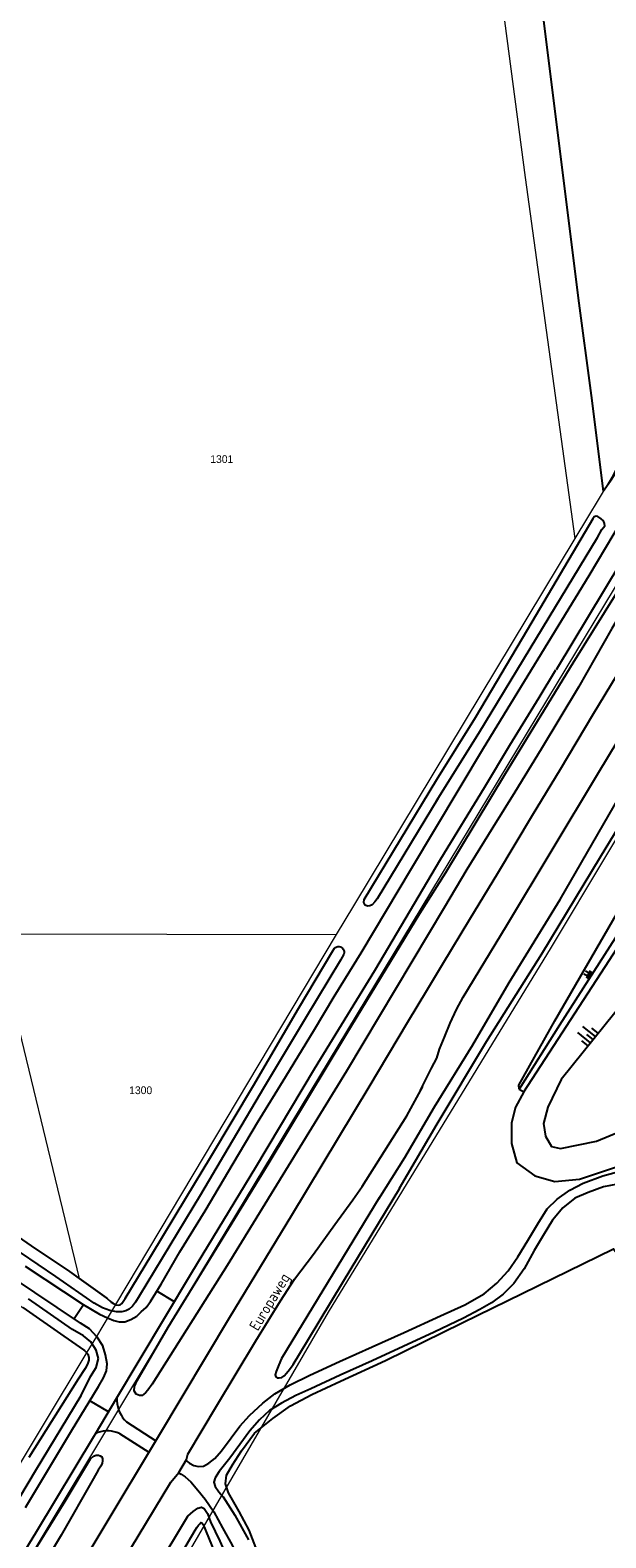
# Model space of a CAD drawing. Header units: metres. Extents: x 233874 to 239264, y 443832 to 448222.
# Tile 26 of 198: x 234680 to 234814, y 444626 to 444977. Entities that reach past the tile are written whole.
import ezdxf
from ezdxf.enums import TextEntityAlignment as Align

# ---------------------------------------------------------------- set-up
doc = ezdxf.new("R2010")
doc.units = ezdxf.units.M
doc.header["$MEASUREMENT"] = 0
doc.layers.add('G01 kadestrale perceelsgrens', color=73, linetype='Continuous', lineweight=0)
doc.layers.add('Z01 perceelnummer', color=73, linetype='Continuous', lineweight=13)
for name, color, linetype in [('Goud-kadastrale grenzen', 13, 'Continuous'), ('INSTEEKSLOOT', 153, 'Continuous'), ('KANTVERH', 253, 'Continuous'), ('OVLIJNOBJ', 253, 'Continuous'), ('RASTER', 253, 'Continuous'), ('STRAATNAAM', 253, 'Continuous'), ('TALUD', 253, 'Continuous')]:
    doc.layers.add(name, color=color, linetype=linetype)
doc.styles.get("Standard").update_dxf_attribs({"font": 'iso.shx'})
doc.styles.add('Styledgn001', font='dgn001.shx')

# ---------------------------------------------------------------- blocks, each defined once
blk = doc.blocks.new('TA', base_point=(75009.5, 300012))
for p, q in [((75009.5, 300012.5), (75010, 300012.5)), ((75009.5, 300012.25), (75010.5, 300012.25)), ((75009.5, 300012), (75010, 300012)), ((75009.5, 300011.75), (75010.5, 300011.75)), ((75009.5, 300011.5), (75010, 300011.5))]:
    blk.add_line(p, q)
blk = doc.blocks.new('A$C1532452F')
at = {"layer": 'G01 kadestrale perceelsgrens'}
for p, q in [((234671.737, 444766.47), (234691.146, 444686.3)), ((234671.737, 444766.47), (234750.934, 444766.301)), ((234750.934, 444766.301), (234699.573, 444680.229)), ((234691.146, 444686.3), (234699.573, 444680.229)), ((234692.951, 444669.165), (234631.652, 444567.397))]:
    blk.add_line(p, q, dxfattribs=at)
at = {"layer": 'G01 kadestrale perceelsgrens', "flags": 128}
for points in [[(234787.237, 445000), (234794.891, 444942.292), (234806.406, 444858.347)], [(234861.903, 444967.826), (234858.692, 444962.496), (234847.609, 444940.199), (234837.233, 444916.095), (234815.006, 444872.606), (234806.406, 444858.347)], [(234701.557, 444657.749), (234723.349, 444693.968), (234775.177, 444779.756), (234826.889, 444865.369), (234860.824, 444921.739)], [(234806.406, 444858.347), (234754.914, 444772.97), (234750.934, 444766.301)], [(234826.152, 444805.47), (234800.881, 444763.324), (234749.076, 444678.467), (234720.838, 444629.909)], [(234625.727, 444722.371), (234630.193, 444721.033), (234633.266, 444720.125), (234638.539, 444718.196), (234642.811, 444716.317), (234647.582, 444714.145), (234652.812, 444711.373), (234658.585, 444707.839), (234665.326, 444703.633), (234672.063, 444699.317), (234679.969, 444693.897), (234688.939, 444687.89), (234691.146, 444686.3)], [(234654.644, 444695.089), (234663.855, 444689.52), (234671.121, 444684.198), (234672.778, 444683.026), (234678.088, 444679.581), (234687.623, 444672.856), (234692.951, 444669.165)], [(234699.573, 444680.229), (234695.165, 444672.841), (234692.951, 444669.165)], [(234606.748, 444500), (234637.962, 444552.042), (234701.557, 444657.749)], [(234720.838, 444629.909), (234698.92, 444592.219), (234669.349, 444544.021), (234669.18, 444543.745)]]:
    blk.add_lwpolyline(points, dxfattribs=at)
at = {"layer": 'Z01 perceelnummer', "linetype": 'Continuous', "lineweight": 13, "style": 'Styledgn001'}
for s, p in [('1301', (234724.323, 444876.824)), ('1300', (234705.459, 444730.065))]:
    blk.add_text(s, height=1.8, dxfattribs=at).set_placement(p, align=Align.MIDDLE_CENTER)

msp = doc.modelspace()

# ---------------------------------------------------------------- linework, layer by layer
at = {"layer": 'INSTEEKSLOOT'}
for points in [[(234760.8, 444704.85), (234766.85, 444714.46), (234773.8, 444726.19), (234782.68, 444740.63), (234791.11, 444755.11), (234803.04, 444774.41), (234816.73, 444798.24), (234829.29, 444819.47), (234838.51, 444834.76), (234847.78, 444849.77), (234860.24, 444870.24), (234871.96, 444889.51), (234878.55, 444900.64), (234881.08, 444904.45), (234883.59, 444907.2), (234885.61, 444909.19), (234894.19, 444916.76), (234901.77, 444923.55), (234906.46, 444928.97), (234908.94, 444932.72), (234911.05, 444936), (234915.42, 444943.08), (234919.48, 444950.81), (234922.63, 444955.69)], [(234765.68, 444707.29), (234774.4, 444722.23), (234785.85, 444741.42), (234798.72, 444761.78), (234812.38, 444784.38), (234821.93, 444800.01), (234836.27, 444824.42), (234837.63, 444826.87), (234852.22, 444852.01), (234863.79, 444870.96), (234873.04, 444886.36), (234878.08, 444895.19), (234880.04, 444898.48), (234882.14, 444901.59), (234884.56, 444904.43), (234887.63, 444907.16), (234893.27, 444912.56), (234897.82, 444916.88), (234901.83, 444920.81), (234905.28, 444924.66), (234908.46, 444928.51), (234910.83, 444931.82), (234912.74, 444934.83)], [(234770.36, 444771.15), (234776.42, 444780.69), (234790.3, 444803.75), (234806.03, 444829.48), (234825.75, 444861.09), (234843.75, 444891.7), (234849.28, 444901.52)], [(234852.67, 444899.57), (234850.23, 444895.48), (234839.66, 444877.86), (234831.34, 444864.21), (234822.28, 444849.51), (234815.02, 444837.4), (234807.23, 444823.79), (234798.56, 444809.38), (234792.44, 444799.36)], [(234774.26, 444797.38), (234784.07, 444813.06), (234800.45, 444840.11), (234811.68, 444858.59), (234812.73, 444860.49), (234813.37, 444861.3), (234813.29, 444861.89), (234813.1, 444862.46), (234812.55, 444862.97), (234811.73, 444863.49), (234811.35, 444863.56), (234810.93, 444863.42), (234810.6, 444862.93), (234795.43, 444837.21), (234783.23, 444816.65), (234774.28, 444802.21)], [(234774.61, 444797.97), (234760.42, 444774.55), (234759.91, 444773.86), (234759.28, 444773.2), (234758.75, 444772.92), (234758.17, 444772.9), (234757.63, 444773.13), (234757.33, 444773.74), (234757.45, 444774.39), (234774.36, 444802.35)], [(234792.44, 444799.36), (234787.36, 444791.16), (234781.33, 444781.38), (234776.13, 444772.65), (234753.33, 444734.5), (234725.57, 444689.28), (234708.12, 444661.7), (234707.12, 444660.34), (234706.57, 444659.68), (234705.79, 444659.12), (234705.16, 444659.1), (234704.4, 444659.43), (234703.97, 444660.19), (234704.02, 444661.16), (234704.64, 444662.54), (234711.86, 444674.96), (234735.1, 444712.91), (234753.36, 444743.25), (234770.38, 444771.19)], [(234715.98, 444704.94), (234721.78, 444714.61), (234731.68, 444731.18), (234742.13, 444749.04), (234750.18, 444762.47), (234750.55, 444763.07)], [(234752.68, 444761.72), (234751.9, 444760.34), (234743.76, 444746.82), (234734.27, 444730.9), (234726.75, 444718.24), (234719.39, 444705.75)], [(234750.55, 444763.07), (234750.78, 444763.26), (234751.04, 444763.39), (234751.33, 444763.46), (234751.62, 444763.47), (234751.91, 444763.4), (234752.17, 444763.27), (234752.4, 444763.09), (234752.58, 444762.86), (234752.71, 444762.59), (234752.77, 444762.3), (234752.76, 444762.01), (234752.68, 444761.72)], [(234638.54, 444718.2), (234642.81, 444716.32), (234647.58, 444714.15), (234652.81, 444711.37), (234658.58, 444707.84), (234665.33, 444703.63), (234672.06, 444699.32), (234679.97, 444693.9), (234688.94, 444687.89), (234697.56, 444681.68), (234698.61, 444680.8), (234699.3, 444680.39), (234699.74, 444680.17), (234700.29, 444680.07), (234700.67, 444680.14), (234701.07, 444680.48), (234701.84, 444681.67), (234708.08, 444691.87), (234715.98, 444704.94)], [(234719.39, 444705.75), (234712.24, 444693.98), (234705.09, 444682.16), (234704.24, 444680.75), (234703.53, 444679.83), (234702.76, 444679.17), (234702.01, 444678.74), (234701.06, 444678.52), (234699.84, 444678.54), (234698.25, 444678.82), (234696.61, 444679.45), (234694.66, 444680.53), (234685.74, 444686.73), (234677.51, 444692.35)], [(234760.9, 444705.03), (234738.23, 444667.7), (234737.6, 444666.18), (234736.99, 444664.65), (234736.77, 444663.86), (234736.89, 444663.43), (234737.21, 444663.21), (234737.65, 444663.19), (234738.3, 444663.27), (234738.84, 444663.69), (234739.4, 444664.31), (234740.06, 444665.12), (234740.88, 444666.3), (234744.27, 444671.77), (234752.63, 444685.66), (234765.69, 444707.31)], [(234695.63, 444667.68), (234695.12, 444669.59), (234693.86, 444671.59), (234692.19, 444672.94), (234689.57, 444674.43), (234679.39, 444681.54)], [(234678.09, 444679.58), (234687.62, 444672.86), (234692.36, 444669.57), (234693.17, 444668.73), (234693.44, 444667.92), (234693.41, 444667.27), (234693.09, 444666.35), (234692.58, 444665.38), (234690.9, 444662.85), (234679.49, 444644.64)], [(234636.78, 444573.31), (234637.22, 444572.76), (234637.85, 444572.39), (234638.38, 444572.21), (234638.71, 444572.2), (234639.09, 444572.24), (234639.37, 444572.52), (234639.73, 444572.95), (234640.56, 444574.13), (234645.45, 444582.6), (234655.19, 444598.55), (234667.62, 444619.17), (234680.99, 444641.6), (234691.6, 444659.05), (234693.82, 444663.53), (234695.08, 444665.57), (234695.63, 444667.68)], [(234665.98, 444598.81), (234676.27, 444615.74), (234687.93, 444634.52), (234693.8, 444644.34), (234694.5, 444645), (234695.13, 444645.23), (234695.62, 444645.21), (234696.04, 444645.08), (234696.4, 444644.79), (234696.56, 444644.32), (234696.6, 444643.87), (234696.51, 444643.36), (234696.18, 444642.62), (234695.61, 444641.73), (234694.51, 444639.76), (234686.98, 444626.61), (234673.65, 444604.42)], [(234624.2, 444477.58), (234629.35, 444486.25), (234636.05, 444497.57), (234642.79, 444508.71), (234651, 444522.65), (234660.5, 444538.93), (234668.96, 444552.41), (234678.88, 444568.93), (234687.36, 444583.06), (234696.3, 444597.74), (234705.6, 444613.08), (234713.65, 444626.38), (234716.46, 444631.05), (234717.65, 444632.13), (234718.75, 444632.85), (234719.59, 444633.14), (234720.26, 444632.8), (234720.99, 444631.63), (234721.7, 444629.72)], [(234713.17, 444619.3), (234718.1, 444627.78), (234718.49, 444628.39), (234718.87, 444628.9), (234719.2, 444629.24), (234719.44, 444629.52), (234719.7, 444629.51), (234720.02, 444629.09), (234722.66, 444622.66)], [(234721.7, 444629.72), (234723.83, 444625.19), (234726.86, 444618.4), (234729.42, 444610.04), (234733, 444598.26), (234736.7, 444587.46), (234743.02, 444567.77), (234746.71, 444555.34)]]:
    msp.add_lwpolyline(points, dxfattribs=at)
at = {"layer": 'KANTVERH'}
for p, q in [((234713.31, 444680.9), (234709.23, 444683.35)), ((234692.19, 444680.2), (234690.01, 444676.9)), ((234697.96, 444655.29), (234693.66, 444657.87)), ((234702.16, 444652.97), (234709, 444648.56)), ((234700.53, 444650.24), (234707.39, 444645.87))]:
    msp.add_line(p, q, dxfattribs=at)
for points in [[(234767.54, 444745.81), (234772.23, 444753.61), (234775.72, 444759.43), (234781.97, 444769.85), (234788.48, 444780.54), (234796.6, 444794.05), (234803.06, 444804.76), (234810.63, 444817.34), (234819.2, 444831.55), (234826.95, 444844.3), (234833.47, 444855.19), (234839.93, 444866), (234848.05, 444879.36), (234855.58, 444891.88), (234862.89, 444903.82), (234865.29, 444907.98), (234866.98, 444911.37), (234869.01, 444914.86), (234877.7, 444929.19), (234877.97, 444929.62)], [(234768.44, 444781.62), (234785.2, 444809.58), (234809.75, 444849.76), (234819.43, 444866.07), (234825.04, 444875.59), (234829.45, 444883.07), (234834.19, 444891.97), (234837.95, 444899.03), (234841.35, 444906.06), (234843.41, 444911.44), (234846.34, 444918.49), (234850.05, 444927.61)], [(234855.21, 444927.99), (234854.82, 444926.94), (234854.22, 444925.34), (234853.85, 444925.16), (234849.3, 444913.12), (234841.24, 444894.77), (234831.95, 444877.37), (234802.06, 444827.83)], [(234770.5, 444730.1), (234773.12, 444735.18), (234774.29, 444737.51), (234774.96, 444739.59), (234776.14, 444742.37), (234777.42, 444745.64), (234778.88, 444748.86), (234780.42, 444751.69), (234790.52, 444768.31), (234811.77, 444803.63), (234823.44, 444823.02), (234836.57, 444844.68), (234850.02, 444866.98), (234861.81, 444886.55), (234868.88, 444897.94)], [(234775.26, 444783.88), (234785.44, 444800.43), (234791.33, 444810.33), (234798.15, 444821.39), (234802.03, 444827.84)], [(234694.54, 444649.58), (234694.92, 444650.2), (234699.9, 444658.53), (234705.09, 444667.19), (234717.39, 444687.7), (234732.22, 444712.18), (234745.87, 444735.03), (234759.93, 444757.92), (234775.26, 444783.89)], [(234697.72, 444677.13), (234699.23, 444676.52), (234700.46, 444676.19), (234701.77, 444676.22), (234703.18, 444676.77), (234704.53, 444677.53), (234705.58, 444678.5), (234706.73, 444679.58), (234707.77, 444680.95), (234710.22, 444684.98), (234714.6, 444692.49), (234720.45, 444702.02), (234726.98, 444713.02), (234732.59, 444722.6), (234739.24, 444733.28), (234745.88, 444744.22), (234750.44, 444751.88), (234756.71, 444762.04), (234768.44, 444781.62)], [(234549.21, 444383.11), (234556.19, 444394.26), (234561.54, 444403.46), (234567.35, 444413.02), (234578.29, 444431.3), (234588.76, 444448.67), (234600.25, 444467.73), (234610.42, 444484.8), (234620.87, 444502.15), (234630.11, 444517.53), (234640.21, 444534.33), (234651.46, 444552.93), (234662.37, 444571.13), (234674.06, 444590.53), (234684.94, 444608.57), (234696.74, 444628.18), (234709.69, 444649.71), (234726.21, 444677.33), (234740.6, 444701.01), (234758.59, 444730.88), (234767.54, 444745.81)], [(234629.19, 444500.67), (234638.27, 444515.9), (234645.76, 444527.89), (234654.73, 444542.84), (234665.92, 444561.33), (234675.98, 444578.05), (234688.31, 444598.73), (234699.3, 444617.17), (234712.48, 444638.9), (234714.31, 444641.17), (234716.1, 444644.18), (234716.45, 444645.41), (234723.06, 444656.58), (234732.22, 444671.81), (234737.95, 444681.12), (234741.25, 444686.15), (234745.63, 444691.95), (234750.58, 444698.88), (234754.83, 444704.59), (234756.94, 444707.72), (234767.34, 444724.09), (234771.04, 444730.94)], [(234715.99, 444644), (234716.82, 444643.32), (234717.84, 444642.83), (234718.92, 444642.6), (234720.06, 444642.63), (234721.32, 444643.33), (234722.73, 444644.46), (234724.28, 444646.19), (234726.53, 444649.26), (234728.53, 444651.97), (234730.77, 444654.42), (234733.87, 444657.27), (234736.69, 444659.49), (234740.2, 444661.59), (234744.79, 444663.84), (234751.67, 444666.96), (234759.32, 444670.37), (234766.74, 444673.77), (234775.21, 444677.57), (234780.82, 444680.16), (234785.33, 444682.75), (234788.24, 444685.19), (234790.9, 444688.08), (234793.16, 444691.34), (234795.45, 444695.12), (234797.84, 444699.02), (234799.98, 444702.52), (234802.27, 444704.77), (234805.24, 444706.83), (234808.35, 444708.47), (234812.9, 444710.14), (234820.05, 444712.13)], [(234823.75, 444709.53), (234816.31, 444708.26), (234813.08, 444707.57), (234809.54, 444706.29), (234806.44, 444704.97), (234803.59, 444702.7), (234801.22, 444699.89), (234799.05, 444696.25), (234796.97, 444692.82), (234794.6, 444688.5), (234792.23, 444685.16), (234789.78, 444682.65), (234787.05, 444680.64), (234784.36, 444679.08), (234780.54, 444677.1), (234773.68, 444673.83), (234766.49, 444670.44)], [(234678.58, 444689.18), (234692.06, 444680.28), (234695.87, 444678), (234697.72, 444677.13)], [(234696.79, 444663.19), (234697.52, 444664.8), (234697.67, 444666.48), (234697.28, 444668.53), (234696.69, 444670.65), (234695.36, 444672.68), (234693.56, 444674.57), (234691.47, 444675.92), (234675.43, 444686.68)], [(234766.49, 444670.44), (234759.29, 444667.18), (234751.85, 444663.81), (234745.01, 444660.65), (234741.53, 444659.06), (234738.19, 444657.28), (234735.45, 444655.59), (234733.1, 444653.46), (234730.81, 444650.85), (234726.18, 444644.51), (234723.74, 444641.42), (234722.77, 444639.93), (234722.46, 444638.95), (234722.77, 444637.93), (234723.64, 444636.66), (234724.61, 444635.55), (234727.36, 444631.25), (234730.55, 444625.53)], [(234678.7, 444633.05), (234689.35, 444650.88), (234695.69, 444661.17), (234696.79, 444663.19)], [(234699.9, 444658.53), (234699.91, 444657.84), (234699.98, 444657.16), (234700.11, 444656.48), (234700.31, 444655.82), (234700.57, 444655.19), (234700.89, 444654.58), (234701.26, 444654), (234701.69, 444653.46), (234702.16, 444652.97)], [(234535.38, 444385.42), (234546.41, 444403.78), (234557.15, 444421.63), (234567.13, 444438.44), (234581.93, 444462.77), (234595.31, 444485.05), (234609.53, 444508.94), (234621.08, 444527.92), (234632.67, 444547.15), (234642.21, 444563.18), (234653.11, 444581.13), (234667.31, 444604.66), (234681.28, 444627.52), (234694.54, 444649.58)], [(234700.53, 444650.24), (234699.94, 444650.49), (234699.32, 444650.67), (234698.68, 444650.8), (234698.04, 444650.86), (234697.4, 444650.85), (234696.76, 444650.79), (234696.12, 444650.65), (234695.51, 444650.46), (234694.92, 444650.2)], [(234714.26, 444641.11), (234714.85, 444640.81), (234715.77, 444640.17), (234717.1, 444639.03), (234718.78, 444637.06), (234720.42, 444634.97), (234722.5, 444632), (234724.5, 444628.34), (234726.71, 444624.29), (234728.68, 444619.67), (234731.44, 444611.81), (234740.69, 444580.25), (234748.26, 444556.11), (234752.52, 444541.28), (234753.2, 444537.88), (234753.48, 444535.79), (234753.36, 444533.75), (234752.98, 444532.06), (234751.97, 444530.06), (234750.02, 444527.95), (234747.63, 444525.91), (234744.04, 444523.97), (234739.53, 444521.94), (234737.13, 444521.08)]]:
    msp.add_lwpolyline(points, dxfattribs=at)
at = {"layer": 'OVLIJNOBJ'}
msp.add_line((234793.46, 444730.34), (234794.55, 444729.67), dxfattribs=at)
for points in [[(234871.33, 444865.7), (234870.57, 444860.72), (234869.08, 444848.12), (234867.91, 444842), (234866.57, 444837.71), (234864.51, 444834.62), (234861.21, 444831.52), (234851.64, 444823.54), (234848.24, 444819.55), (234844.6, 444814.18), (234837.17, 444801.17), (234820.09, 444772.11), (234802.82, 444745.22), (234793.46, 444730.34)], [(234794.55, 444729.67), (234824.33, 444775.53), (234830.67, 444785.61), (234838.43, 444799.91), (234839.59, 444800.78), (234841.52, 444800.37), (234843.13, 444798.81), (234843.95, 444797.15), (234842.89, 444794.46), (234840.24, 444789.84), (234829.77, 444772.41), (234829.27, 444769.99), (234831.16, 444765.86), (234833.95, 444765.58), (234835.34, 444766.25), (234842.35, 444771.97), (234852.01, 444779.6), (234863.79, 444788.53)], [(234818, 444758.85), (234820.84, 444754.4), (234803.22, 444732.56), (234800.16, 444726.15), (234799.1, 444722.32), (234799.58, 444719.36), (234801.01, 444717.02), (234803.05, 444716.51), (234811.49, 444718.26), (234821.4, 444722.35), (234828.39, 444726.14), (234831.04, 444729.3), (234831.56, 444731.63), (234830.69, 444734.28), (234822.4, 444749.46), (234820.59, 444759.38), (234822.8, 444765.34), (234832.1, 444782.23), (234840.74, 444796.27), (234839.51, 444796.84), (234828, 444777.26), (234825.24, 444770.7), (234818, 444758.85)], [(234794.55, 444729.67), (234792.64, 444726.1), (234791.68, 444722.51), (234791.72, 444717.71), (234792.94, 444713.16), (234797.09, 444710.16), (234801.78, 444708.83), (234807.48, 444709.42), (234817.76, 444712.77), (234825.33, 444716.42), (234832.78, 444721.06), (234837.18, 444726.33), (234838.42, 444731.01), (234837.55, 444736.4), (234833.67, 444743.89), (234829.05, 444751.19), (234828.1, 444755.16), (234828.7, 444759.3), (234830.87, 444762.83), (234833.92, 444763.11), (234837.14, 444765.22), (234849.98, 444776.21), (234862.28, 444786.66), (234863.79, 444788.53)], [(234793.46, 444730.34), (234793.37, 444731.23), (234801.73, 444746.23), (234818.13, 444774.53)], [(234756.23, 444546.81), (234750.82, 444564.14), (234742.73, 444590.54), (234736.65, 444611.74), (234733.42, 444620.72), (234730.65, 444627.75), (234728.33, 444632.14), (234725.89, 444636.47), (234725.17, 444638.52), (234725.45, 444640.55), (234726.8, 444642.97), (234728.88, 444646.2), (234731.95, 444650.35), (234736.16, 444653.77), (234740.26, 444656.68), (234745.28, 444659.29), (234751.95, 444662.42), (234762.39, 444667.2), (234780.25, 444675.96), (234815.41, 444693.18), (234836.56, 444664.51)]]:
    msp.add_lwpolyline(points, dxfattribs=at)
at = {"layer": 'RASTER'}
msp.add_lwpolyline([(234795.01, 445011.2), (234796.33, 445001.17), (234801.55, 444959.57), (234807.22, 444914.22), (234810.2, 444891.64), (234813.04, 444869.39), (234814.72, 444871.8), (234819.09, 444878.61), (234823.71, 444886), (234827.61, 444893.32), (234831.59, 444901.05), (234834.89, 444908.8), (234837.69, 444915.43), (234840.73, 444923.45), (234844.37, 444932.16), (234848.61, 444942.25), (234852.51, 444950.69), (234855.35, 444956.23), (234858.67, 444962.33), (234861.86, 444968.16), (234858, 445000)], dxfattribs=at)

# ---------------------------------------------------------------- block references
at = {"layer": 'Goud-kadastrale grenzen', "linetype": 'Continuous'}
msp.add_blockref('A$C1532452F', (0, 0), dxfattribs=at)
at = {"layer": 'TALUD'}
for p, xscale, yscale, rotation in [((234810.09, 444756.67), 1.58, 1.58, 151.1956), ((234810.65, 444741.85), 3.75, 3.75, 141.4309)]:
    msp.add_blockref('TA', p, dxfattribs=dict(at, xscale=xscale, yscale=yscale, rotation=rotation))

# ---------------------------------------------------------------- texts
at = {"layer": 'STRAATNAAM'}
msp.add_text('Europaweg', height=2.5, rotation=58.9674, dxfattribs=at).set_placement((234732.7, 444673.93))

doc.saveas('drawing.dxf')
